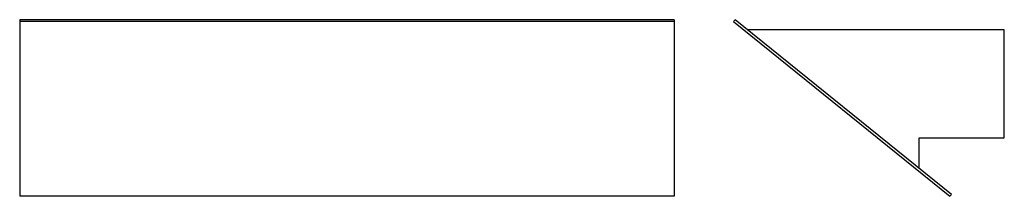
# Model space of a CAD drawing. Header units: millimetres. Extents: x -154 to 447, y -21 to 87.
import ezdxf

# ---------------------------------------------------------------- set-up
doc = ezdxf.new("R2010")
doc.units = ezdxf.units.MM

msp = doc.modelspace()

# ---------------------------------------------------------------- linework, layer by layer
at = {"color": 7, "linetype": 'Continuous', "lineweight": 25}
for p, q in [((245.58, 87.24), (-154.42, 87.24)), ((-154.42, 87.24), (-154.42, 86.08)), ((245.58, 86.08), (-154.42, 86.08)), ((-154.42, 86.08), (-154.42, -20.77)), ((245.58, 87.24), (245.58, 86.08)), ((245.58, 86.08), (245.58, -20.77)), ((282.74, 87.24), (281.8, 86.08)), ((281.8, 86.08), (414.02, -20.77)), ((414.96, -19.6), (282.74, 87.24)), ((447.27, 80.96), (290.52, 80.96)), ((447.27, 14.96), (447.27, 80.96)), ((395.27, 14.96), (447.27, 14.96)), ((395.27, -3.69), (395.27, 14.96)), ((245.58, -20.77), (-154.42, -20.77)), ((414.02, -20.77), (414.96, -19.6))]:
    msp.add_line(p, q, dxfattribs=at)

doc.saveas('drawing.dxf')
